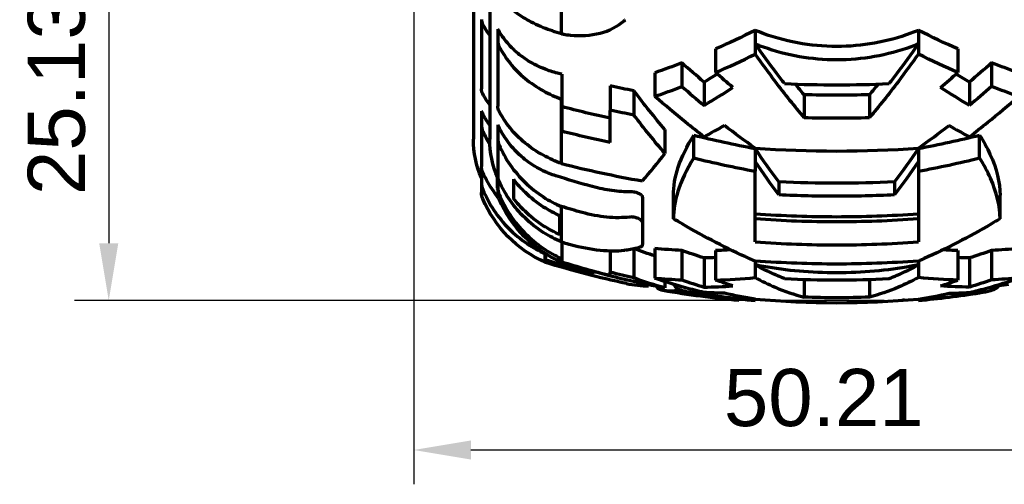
# Model space of a CAD drawing. Header units: millimetres. Extents: x 0 to 1189, y 0 to 841.
# Tile 3 of 56: x 160 to 220, y 256 to 285. Entities that reach past the tile are written whole.
import ezdxf

# ---------------------------------------------------------------- set-up
doc = ezdxf.new("R2010")
doc.units = ezdxf.units.MM
doc.header["$LTSCALE"] = 0.75
doc.layers.add('FD_Dimensions', color=7, linetype='Continuous', lineweight=35)
doc.layers.add('Visible', color=7, linetype='Continuous', lineweight=70)
doc.styles.get("Standard").update_dxf_attribs({"font": 'arial.ttf'})
doc.dimstyles.new('Dim-ISO-25', dxfattribs={"dimtxt": 3.5, "dimasz": 3.5, "dimexe": 2.1, "dimexo": 2.1, "dimgap": 1.4, "dimtad": 1, "dimzin": 12, "dimdsep": 46, "dimtxsty": 'Standard', "dimcen": 0, "dimazin": 3, "dimtp": 0.1, "dimtm": 0.1, "dimtfac": 0.714286, "dimtmove": 0, "dimatfit": 3, "dimfxl": 1, "dimtzin": 12, "dimarcsym": 0})

# ---------------------------------------------------------------- blocks, each defined once
blk = doc.blocks.new('*D34')
at = {"layer": 'Defpoints', "color": 0, "transparency": 16777216}
for p in [(184.200561, 301.592455), (234.410561, 292.477258), (234.410561, 258.191342)]:
    blk.add_point(p, dxfattribs=at)
at = {"layer": 'FD_Dimensions', "color": 0, "lineweight": -2, "transparency": 16777216}
for p, q in [((184.200561, 299.492455), (184.200561, 256.091342)), ((234.410561, 290.377258), (234.410561, 256.091342)), ((187.700561, 258.191342), (230.910561, 258.191342))]:
    blk.add_line(p, q, dxfattribs=at)
at = {"layer": 'FD_Dimensions', "color": 0, "transparency": 16777216}
for points in [[(187.700561, 258.774675), (187.700561, 257.608008), (184.200561, 258.191342)], [(230.910561, 258.774675), (230.910561, 257.608008), (234.410561, 258.191342)]]:
    blk.add_solid(points, dxfattribs=at)
at = {"layer": 'FD_Dimensions', "color": 0, "transparency": 16777216, "insert": (209.305561, 261.378347), "char_height": 3.5, "attachment_point": 5}
blk.add_mtext('50.21', dxfattribs=at)
blk = doc.blocks.new('*D36')
at = {"layer": 'Defpoints', "color": 0, "transparency": 16777216}
for p in [(239.910561, 292.477258), (165.522083, 267.346783), (215.100562, 267.346783)]:
    blk.add_point(p, dxfattribs=at)
at = {"layer": 'FD_Dimensions', "color": 0, "lineweight": -2, "transparency": 16777216}
for p, q in [((237.810561, 292.477258), (163.422083, 292.477258)), ((165.522083, 288.977258), (165.522083, 270.846783)), ((213.000562, 267.346783), (163.422083, 267.346783))]:
    blk.add_line(p, q, dxfattribs=at)
at = {"layer": 'FD_Dimensions', "color": 0, "transparency": 16777216}
for points in [[(164.93875, 288.977258), (166.105416, 288.977258), (165.522083, 292.477258)], [(164.93875, 270.846783), (166.105416, 270.846783), (165.522083, 267.346783)]]:
    blk.add_solid(points, dxfattribs=at)
at = {"layer": 'FD_Dimensions', "color": 0, "transparency": 16777216, "insert": (162.333884, 279.912021), "char_height": 3.5, "attachment_point": 5, "rotation": 90}
blk.add_mtext('25.13', dxfattribs=at)

msp = doc.modelspace()

# ---------------------------------------------------------------- linework, layer by layer
at = {"layer": 'Visible', "extrusion": (0, 1, 0)}
for p, q in [((187.851, 338.531), (187.851, 277.223)), ((188.851, 338.531), (188.851, 277.223)), ((193.249, 283.672), (193.249, 289.013)), ((188.351, 284.547), (188.351, 280.289)), ((189.351, 283.959), (189.351, 283.215)), ((205.101, 283.88), (205.101, 283.049)), ((215.101, 283.88), (215.101, 283.049)), ((189.351, 283.215), (189.351, 279.236)), ((205.101, 283.049), (205.101, 282.427)), ((215.101, 283.049), (215.101, 282.427)), ((202.683, 282.741), (202.683, 281.296)), ((217.518, 282.741), (217.518, 281.296)), ((200.616, 281.887), (200.616, 280.443)), ((219.585, 281.887), (219.585, 280.443)), ((193.26, 281.19), (193.26, 279.67)), ((198.962, 281.282), (198.962, 279.837)), ((196.231, 280.476), (196.231, 278.98)), ((201.976, 280.717), (201.976, 279.287)), ((218.226, 280.717), (218.226, 279.287)), ((197.675, 280.182), (197.675, 278.696)), ((208.101, 279.939), (208.101, 278.526)), ((212.101, 279.939), (212.101, 278.526)), ((193.26, 279.67), (193.249, 279.672)), ((193.249, 275.725), (193.249, 279.672)), ((193.26, 279.67), (193.26, 277.703)), ((188.351, 278.929), (188.351, 278.077)), ((196.231, 277.019), (196.231, 278.98)), ((188.351, 278.077), (188.351, 275.538)), ((189.351, 278.091), (189.351, 277.223)), ((199.578, 277.806), (199.578, 276.342)), ((201.351, 276.068), (201.351, 277.467)), ((218.851, 276.068), (218.851, 277.467)), ((189.351, 277.223), (189.351, 275.019)), ((205.101, 276.645), (205.101, 275.851)), ((215.101, 276.645), (215.101, 275.851)), ((205.101, 275.851), (205.101, 275.256)), ((215.101, 275.851), (215.101, 275.256)), ((188.351, 275.431), (188.351, 274.525)), ((189.301, 274.964), (189.301, 274.222)), ((189.351, 275.019), (189.351, 274.232)), ((205.101, 270.927), (205.101, 275.256)), ((215.101, 275.256), (215.101, 270.927)), ((188.351, 274.525), (188.351, 273.952)), ((190.301, 274.762), (190.301, 273.589)), ((206.559, 274.605), (206.559, 273.808)), ((213.642, 274.605), (213.642, 273.808)), ((189.351, 274.232), (189.351, 273.952)), ((200.101, 272.349), (200.101, 273.781)), ((220.101, 272.349), (220.101, 273.781)), ((198.21, 273.663), (198.21, 272.124)), ((193.154, 271.375), (193.154, 272.537)), ((193.249, 270.925), (193.249, 273.092)), ((198.21, 272.124), (198.21, 270.765)), ((193.26, 270.922), (193.26, 269.914)), ((192.258, 270.21), (192.249, 270.212)), ((192.249, 269.679), (192.249, 270.212)), ((192.26, 270.208), (192.26, 269.821)), ((196.231, 270.384), (196.231, 269.074)), ((197.675, 270.529), (197.675, 268.728)), ((198.962, 270.519), (198.962, 268.715)), ((200.616, 270.412), (200.616, 268.609)), ((202.683, 270.401), (202.683, 268.595)), ((217.518, 270.401), (217.518, 268.595)), ((219.585, 270.412), (219.585, 268.609)), ((193.26, 269.914), (193.249, 269.917)), ((193.249, 269.679), (193.249, 269.917)), ((193.26, 269.914), (193.26, 269.695)), ((201.976, 269.949), (201.976, 268.164)), ((205.101, 269.756), (205.101, 269.524)), ((205.101, 269.524), (205.101, 268.747)), ((215.101, 269.756), (215.101, 269.524)), ((215.101, 269.524), (215.101, 268.747)), ((218.226, 269.949), (218.226, 268.164)), ((195.231, 268.988), (195.231, 269.104)), ((196.231, 268.861), (196.231, 269.074)), ((199.578, 268.502), (199.578, 268.122)), ((208.101, 268.634), (208.101, 267.546)), ((212.101, 268.634), (212.101, 267.546)), ((198.578, 268.305), (198.578, 268.243)), ((200.351, 267.935), (200.351, 268.078)), ((201.351, 267.816), (201.351, 267.986)), ((218.851, 267.816), (218.851, 267.986)), ((204.101, 267.444), (204.101, 267.426)), ((204.101, 267.347), (204.101, 267.426)), ((205.101, 267.429), (205.101, 267.348)), ((205.101, 267.347), (205.101, 267.348)), ((214.101, 267.349), (214.101, 267.347)), ((215.101, 267.429), (215.101, 267.348)), ((215.101, 267.348), (215.101, 267.347))]:
    msp.add_line(p, q, dxfattribs=at)
at = {"layer": 'Visible', "extrusion": (2e-16, 0, -1)}
for centre, radius, start, end in [((-193.741, 277.223), 5.891, 336.22295, 0), ((-194.741, 277.223), 5.891, 336.22295, 0), ((-189.351, 273.952), 1, 337.15706, 0), ((-190.351, 273.952), 1, 337.15706, 0), ((-195.226, 276.427), 7.375, 293.80536, 337.15706), ((-196.226, 276.427), 7.375, 293.80536, 337.15706), ((-209.101, 324.04), 56.914, 282.05219, 287.22292), ((-210.101, 324.04), 56.914, 281.11082, 287.22292), ((-209.101, 324.04), 56.914, 275.04006, 279.73491), ((-210.101, 324.04), 56.914, 275.04006, 279.18441), ((-210.101, 324.04), 56.914, 260.81559, 264.95994), ((-209.101, 324.04), 56.914, 264.80858, 264.95994)]:
    msp.add_arc(centre, radius, start, end, dxfattribs=at)
at = {"layer": 'Visible'}
for centre, major_axis, ratio, start_param, end_param in [((201.714, 300.086), (-39.293, 4.36), 0.442498, 1.402988, 1.406198), ((209.638, 313.195), (24.202, 40.386), 0.566078, 4.16175, 4.194417), ((202.199, 320.388), (31.652, 37.53), 0.652552, 3.972892, 4.014286), ((208.512, 312.402), (-24.249, 40.464), 0.566075, 2.088719, 2.130474), ((210.101, 324.811), (-55.296, 0), 0.800544, 1.512894, 1.628699), ((211.853, 312.477), (24.356, 40.644), 0.566085, 4.052527, 4.108939), ((216.37, 316.033), (-24.155, 40.307), 0.566061, 2.345898, 2.383546), ((200.037, 311.093), (9.631, 40.451), 0.315934, 3.67214, 3.758706), ((210.101, 321.999), (-56.845, 0), 0.800544, 1.482724, 1.658869), ((209.573, 318.826), (-53.272, 17.376), 0.774632, 1.668077, 1.7368), ((210.628, 318.826), (53.272, 17.376), 0.774632, 4.546385, 4.615108), ((201.704, 296.895), (-38.657, 10.533), 0.681227, 1.537569, 1.540781), ((206.596, 313.077), (18.065, 41.735), 0.546678, 3.481206, 3.510671), ((199.037, 309.821), (0.606, 41.578), 0.384604, 3.065465, 3.150778), ((202.199, 317.676), (0.988, 49.085), 0.815071, 3.08531, 3.126704), ((208.512, 314.325), (-0.673, 47.169), 0.707036, 2.88242, 2.924175), ((210.101, 323.889), (-55.296, 0), 0.999898, 1.512894, 1.628699), ((209.638, 314.223), (0.671, 47.078), 0.707037, 3.368047, 3.400714), ((200.037, 309.656), (-0.357, 41.581), 0.384757, 3.062757, 3.090609), ((208.573, 322.984), (-22.382, 51.37), 0.976851, 2.57183, 2.640553), ((209.573, 323.14), (-8.774, 55.343), 0.980088, 2.831003, 2.899726), ((210.628, 323.14), (8.774, 55.343), 0.980088, 3.383459, 3.452182), ((211.853, 314.538), (0.675, 47.378), 0.707037, 3.258818, 3.315229), ((216.37, 314.776), (-0.672, 46.986), 0.707035, 3.139586, 3.177234), ((210.101, 324.048), (-56.845, 0), 0.999898, 1.482724, 1.658869)]:
    msp.add_ellipse(centre, major_axis=major_axis, ratio=ratio, start_param=start_param, end_param=end_param, dxfattribs=at)
at = {"layer": 'Visible', "extrusion": (2e-16, 0, -1)}
for centre, major_axis, ratio, start_param, end_param in [((202.137, 320.333), (30.461, 36.123), 0.652595, 2.268905, 2.311916), ((218.065, 320.333), (-30.461, 36.123), 0.652595, 3.971269, 4.014281), ((210.086, 323.863), (54.634, 0), 0.82097, 1.883867, 1.890704), ((210.563, 313.195), (-24.202, 40.386), 0.566078, 4.16175, 4.194417), ((210.095, 323.886), (54.664, 0), 0.82097, 1.800003, 1.827219), ((210.892, 310.616), (-14.262, 39.666), 0.41189, 3.988324, 4.013198), ((209.309, 310.616), (14.262, 39.666), 0.41189, 2.269988, 2.294861), ((211.689, 312.402), (24.249, 40.464), 0.566075, 2.088719, 2.130474), ((218.002, 320.388), (-31.652, 37.53), 0.652552, 3.972892, 4.014286), ((189.352, 280.289), (1.002, 0), 0.788026, 2.743393, 3.141762), ((210.101, 323.706), (54.708, 0), 0.800544, 1.534231, 1.607362), ((190.352, 279.236), (1.002, 0), 0.820985, 2.743413, 3.141782), ((210.099, 322.268), (55.083, 0), 0.82097, 1.825309, 1.881475), ((210.096, 323.901), (56.445, 0), 0.820979, 1.792671, 1.818979), ((203.831, 316.033), (24.155, 40.307), 0.566061, 2.345898, 2.383546), ((208.348, 312.477), (-24.356, 40.644), 0.566085, 4.052527, 4.108939), ((210.101, 323.715), (56.484, 0), 0.800544, 1.53538, 1.606212), ((210.099, 322.271), (56.838, 0.001), 0.820988, 1.8173, 1.871592), ((205.281, 308.408), (-10.283, 40.255), 0.303861, 3.760577, 3.851924), ((214.92, 308.408), (10.283, 40.255), 0.303861, 2.431261, 2.522609), ((189.352, 275.538), (1.002, 0), 0.939701, 2.743574, 3.141943), ((190.352, 275.019), (1.002, 0), 0.957236, 2.743643, 3.142012), ((210.089, 324.625), (54.642, 0.003), 0.957246, 1.848195, 1.890762), ((210.101, 317.801), (-54.795, 0), 0.789963, 4.647709, 4.777069), ((210.091, 324.644), (56.426, 0.001), 0.957233, 1.850727, 1.873904), ((202.138, 317.638), (0.949, 47.243), 0.81507, 3.156488, 3.199499), ((208.502, 314.25), (-0.643, 45.342), 0.707047, 3.366615, 3.410137), ((211.699, 314.25), (0.643, 45.342), 0.707047, 2.873048, 2.91657), ((218.063, 317.638), (-0.949, 47.243), 0.81507, 3.083686, 3.126697), ((209.099, 324.074), (56.838, 0.014), 0.999392, 1.817532, 1.871823), ((210.099, 323.969), (-56.838, 0.023), 0.999787, -1.324716, -1.270424), ((210.096, 323.778), (-56.445, 0.01), 0.999787, -1.349101, -1.322793), ((210.563, 314.223), (-0.671, 47.078), 0.707037, 3.368047, 3.400714), ((211.689, 314.325), (0.673, 47.169), 0.707036, 2.88242, 2.924175), ((218.002, 317.676), (-0.988, 49.085), 0.815071, 3.08531, 3.126704), ((219.164, 309.821), (-0.606, 41.578), 0.384604, 3.088164, 3.125392), ((203.831, 314.776), (0.672, 46.986), 0.707035, 3.139586, 3.177234), ((208.348, 314.538), (-0.675, 47.378), 0.707037, 3.258818, 3.315229), ((210.101, 323.988), (-56.484, 0), 0.999898, 4.676973, 4.747805)]:
    msp.add_ellipse(centre, major_axis=major_axis, ratio=ratio, start_param=start_param, end_param=end_param, dxfattribs=at)
at = {"layer": 'Visible'}
for points, knots in [([(193.249, 283.672), (192.876, 283.771), (192.491, 283.897), (191.717, 284.21), (191.333, 284.404), (190.69, 284.793), (190.37, 285.025), (189.827, 285.516), (189.601, 285.774), (189.429, 286.021)], [-4.0816675, -4.0816675, -4.0816675, -4.0816675, -3.9618291, -3.9618291, -3.8252836, -3.8252836, -3.6886674, -3.6886674, -3.5563533, -3.5563533, -3.5563533, -3.5563533]), ([(188.351, 284.547), (188.351, 284.448), (188.38, 284.332), (188.428, 284.239), (188.428, 284.238), (188.429, 284.237)], [0.44681284, 0.44681284, 0.44681284, 0.44681284, 0.48438099, 0.48438099, 0.4848196, 0.4848196, 0.4848196, 0.4848196]), ([(193.372, 283.649), (193.512, 283.623), (193.652, 283.602), (194.423, 283.517), (195.041, 283.558), (196.166, 283.857), (196.665, 284.11), (197.105, 284.48), (197.134, 284.505), (197.163, 284.531)], [2.3628766, 2.3628766, 2.3628766, 2.3628766, 2.4067943, 2.4067943, 2.6057136, 2.6057136, 2.8021395, 2.8021395, 2.8164491, 2.8164491, 2.8164491, 2.8164491]), ([(192.905, 281.285), (192.763, 281.324), (192.626, 281.366), (192.159, 281.526), (191.806, 281.679), (191.148, 282.042), (190.842, 282.253), (190.327, 282.679), (190.07, 282.933), (189.652, 283.45), (189.484, 283.709), (189.351, 283.959)], [0.1749452, 0.1749452, 0.1749452, 0.1749452, 0.2173491, 0.2173491, 0.3265611, 0.3265611, 0.4357731, 0.4357731, 0.5457679, 0.5457679, 0.6437449, 0.6437449, 0.6437449, 0.6437449]), ([(215.101, 283.88), (214.945, 283.816), (214.789, 283.755), (213.191, 283.165), (211.656, 282.892), (210.101, 282.892), (209.294, 282.892), (208.49, 282.966), (206.89, 283.262), (206.102, 283.486), (205.263, 283.814), (205.182, 283.847), (205.101, 283.88)], [-0.518152, -0.518152, -0.518152, -0.518152, -0.466771, -0.466771, 0, 0, 0, 0.242094, 0.242094, 0.49014, 0.49014, 0.516964, 0.516964, 0.516964, 0.516964]), ([(189.351, 283.215), (189.351, 283.113), (189.38, 282.991), (189.428, 282.895), (189.428, 282.894), (189.429, 282.893)], [0.44681284, 0.44681284, 0.44681284, 0.44681284, 0.48438099, 0.48438099, 0.4848196, 0.4848196, 0.4848196, 0.4848196]), ([(189.429, 282.893), (189.602, 282.552), (189.83, 282.195), (190.377, 281.518), (190.698, 281.2), (191.343, 280.668), (191.726, 280.404), (192.497, 279.979), (192.879, 279.808), (193.249, 279.672)], [3.5813627, 3.5813627, 3.5813627, 3.5813627, 3.7158313, 3.7158313, 3.8534291, 3.8534291, 3.9901307, 3.9901307, 4.1091636, 4.1091636, 4.1091636, 4.1091636]), ([(206.901, 280.618), (206.737, 280.829), (206.573, 281.041), (205.969, 281.838), (205.532, 282.438), (205.101, 283.049)], [-17.4027571, -17.4027571, -17.4027571, -17.4027571, -17.3134646, -17.3134646, -17.0726949, -17.0726949, -17.0726949, -17.0726949]), ([(215.101, 283.049), (214.952, 282.988), (214.801, 282.93), (213.204, 282.343), (211.663, 282.07), (210.101, 282.07), (208.558, 282.07), (207.037, 282.336), (205.437, 282.915), (205.268, 282.98), (205.101, 283.049)], [-0.517978, -0.517978, -0.517978, -0.517978, -0.468741, -0.468741, 0, 0, 0, 0.46273, 0.46273, 0.518108, 0.518108, 0.518108, 0.518108]), ([(213.301, 280.618), (213.464, 280.829), (213.628, 281.041), (214.232, 281.838), (214.669, 282.438), (215.101, 283.049)], [18.8821952, 18.8821952, 18.8821952, 18.8821952, 18.9714877, 18.9714877, 19.2122574, 19.2122574, 19.2122574, 19.2122574]), ([(205.101, 282.427), (205.504, 281.858), (205.912, 281.3), (206.913, 279.978), (207.509, 279.233), (208.101, 278.526)], [17.408031, 17.408031, 17.408031, 17.408031, 17.632683, 17.632683, 17.9554931, 17.9554931, 17.9554931, 17.9554931]), ([(215.101, 282.427), (214.697, 281.858), (214.289, 281.3), (213.288, 279.978), (212.692, 279.233), (212.101, 278.526)], [-19.5470654, -19.5470654, -19.5470654, -19.5470654, -19.3224133, -19.3224133, -18.9996033, -18.9996033, -18.9996033, -18.9996033]), ([(201.976, 277.363), (201.6, 277.651), (201.223, 277.948), (200.218, 278.759), (199.59, 279.288), (198.962, 279.837)], [6.940353, 6.940353, 6.940353, 6.940353, 7.0935578, 7.0935578, 7.3468953, 7.3468953, 7.3468953, 7.3468953]), ([(218.226, 277.363), (218.601, 277.651), (218.978, 277.948), (219.983, 278.759), (220.611, 279.288), (221.239, 279.837)], [-5.6143586, -5.6143586, -5.6143586, -5.6143586, -5.4611539, -5.4611539, -5.2078164, -5.2078164, -5.2078164, -5.2078164]), ([(188.851, 278.065), (188.85, 278.066), (188.85, 278.067), (188.652, 278.346), (188.484, 278.642), (188.351, 278.929)], [0.54556974, 0.54556974, 0.54556974, 0.54556974, 0.54576787, 0.54576787, 0.6437449, 0.6437449, 0.6437449, 0.6437449]), ([(193.249, 275.725), (192.876, 275.86), (192.491, 276.031), (191.717, 276.457), (191.333, 276.719), (190.69, 277.248), (190.37, 277.563), (189.827, 278.23), (189.601, 278.581), (189.429, 278.917)], [0.2897036, 0.2897036, 0.2897036, 0.2897036, 0.409542, 0.409542, 0.5460875, 0.5460875, 0.6827036, 0.6827036, 0.8150178, 0.8150178, 0.8150178, 0.8150178]), ([(188.351, 278.077), (188.351, 277.96), (188.38, 277.821), (188.428, 277.711), (188.428, 277.71), (188.429, 277.709)], [0.44681284, 0.44681284, 0.44681284, 0.44681284, 0.48438099, 0.48438099, 0.4848196, 0.4848196, 0.4848196, 0.4848196]), ([(192.905, 274.973), (192.763, 275.018), (192.626, 275.067), (192.159, 275.253), (191.806, 275.432), (191.148, 275.856), (190.842, 276.101), (190.327, 276.598), (190.07, 276.894), (189.652, 277.497), (189.484, 277.799), (189.351, 278.091)], [0.1749452, 0.1749452, 0.1749452, 0.1749452, 0.2173491, 0.2173491, 0.3265611, 0.3265611, 0.4357731, 0.4357731, 0.5457679, 0.5457679, 0.6437449, 0.6437449, 0.6437449, 0.6437449]), ([(200.101, 273.781), (200.101, 274.322), (200.199, 274.898), (200.607, 276.136), (200.926, 276.794), (201.351, 277.467)], [-11.8170159, -11.8170159, -11.8170159, -11.8170159, -11.4510759, -11.4510759, -11.0675291, -11.0675291, -11.0675291, -11.0675291]), ([(218.851, 277.467), (219.098, 277.075), (219.31, 276.688), (219.897, 275.409), (220.101, 274.56), (220.101, 273.781)], [-3.0749506, -3.0749506, -3.0749506, -3.0749506, -2.8515132, -2.8515132, -2.3258589, -2.3258589, -2.3258589, -2.3258589]), ([(189.351, 277.223), (189.351, 277.103), (189.38, 276.962), (189.428, 276.85), (189.428, 276.849), (189.429, 276.848)], [0.44681284, 0.44681284, 0.44681284, 0.44681284, 0.48438099, 0.48438099, 0.4848196, 0.4848196, 0.4848196, 0.4848196]), ([(189.429, 276.848), (189.602, 276.45), (189.83, 276.033), (190.377, 275.245), (190.698, 274.874), (191.343, 274.253), (191.726, 273.946), (192.497, 273.45), (192.879, 273.251), (193.249, 273.092)], [-0.8176817, -0.8176817, -0.8176817, -0.8176817, -0.683213, -0.683213, -0.5456153, -0.5456153, -0.4089137, -0.4089137, -0.2898807, -0.2898807, -0.2898807, -0.2898807]), ([(201.351, 276.068), (200.909, 275.366), (200.582, 274.678), (200.191, 273.434), (200.101, 272.876), (200.101, 272.349)], [11.0190937, 11.0190937, 11.0190937, 11.0190937, 11.4175674, 11.4175674, 11.7676704, 11.7676704, 11.7676704, 11.7676704]), ([(220.101, 272.349), (220.101, 273.123), (219.906, 273.959), (219.333, 275.242), (219.112, 275.653), (218.851, 276.068)], [2.3083419, 2.3083419, 2.3083419, 2.3083419, 2.8208083, 2.8208083, 3.0565445, 3.0565445, 3.0565445, 3.0565445]), ([(189.419, 273.591), (189.306, 273.726), (189.197, 273.867), (188.827, 274.387), (188.601, 274.789), (188.429, 275.173)], [-3.7395709, -3.7395709, -3.7395709, -3.7395709, -3.6886674, -3.6886674, -3.5563533, -3.5563533, -3.5563533, -3.5563533]), ([(188.351, 274.525), (188.351, 274.4), (188.38, 274.253), (188.428, 274.136), (188.428, 274.134), (188.429, 274.133)], [0.44681284, 0.44681284, 0.44681284, 0.44681284, 0.48438099, 0.48438099, 0.4848196, 0.4848196, 0.4848196, 0.4848196]), ([(193.249, 270.925), (192.876, 271.083), (192.491, 271.283), (191.717, 271.778), (191.333, 272.085), (190.69, 272.701), (190.37, 273.068), (189.827, 273.846), (189.601, 274.256), (189.429, 274.647)], [-4.0816675, -4.0816675, -4.0816675, -4.0816675, -3.9618291, -3.9618291, -3.8252836, -3.8252836, -3.6886674, -3.6886674, -3.5563533, -3.5563533, -3.5563533, -3.5563533]), ([(190.301, 274.762), (190.526, 274.471), (190.77, 274.201), (191.338, 273.656), (191.721, 273.349), (192.463, 272.873), (192.812, 272.688), (193.154, 272.537)], [-0.6503544, -0.6503544, -0.6503544, -0.6503544, -0.5458766, -0.5458766, -0.409261, -0.409261, -0.2999653, -0.2999653, -0.2999653, -0.2999653]), ([(188.429, 274.133), (188.602, 273.718), (188.83, 273.283), (189.377, 272.459), (189.698, 272.072), (190.343, 271.425), (190.726, 271.104), (191.497, 270.585), (191.879, 270.378), (192.249, 270.212)], [3.5813627, 3.5813627, 3.5813627, 3.5813627, 3.7158313, 3.7158313, 3.8534291, 3.8534291, 3.9901307, 3.9901307, 4.1091636, 4.1091636, 4.1091636, 4.1091636]), ([(189.351, 274.232), (189.351, 274.107), (189.38, 273.959), (189.428, 273.842), (189.428, 273.841), (189.429, 273.839)], [0.44681284, 0.44681284, 0.44681284, 0.44681284, 0.48438099, 0.48438099, 0.4848196, 0.4848196, 0.4848196, 0.4848196]), ([(189.429, 273.839), (189.602, 273.424), (189.83, 272.989), (190.377, 272.165), (190.698, 271.778), (191.343, 271.13), (191.726, 270.809), (192.497, 270.29), (192.879, 270.083), (193.249, 269.917)], [3.5813627, 3.5813627, 3.5813627, 3.5813627, 3.7158313, 3.7158313, 3.8534291, 3.8534291, 3.9901307, 3.9901307, 4.1091636, 4.1091636, 4.1091636, 4.1091636]), ([(197.489, 273.996), (197.122, 273.992), (196.737, 274.017), (195.944, 274.124), (195.542, 274.206), (195.137, 274.316), (195.132, 274.317), (195.128, 274.318)], [-0.2529301, -0.2529301, -0.2529301, -0.2529301, -0.1264637, -0.1264637, -0.0014004, -0.0014004, 0, 0, 0, 0]), ([(198.21, 273.663), (198.21, 273.678), (198.206, 273.694), (198.189, 273.732), (198.172, 273.754), (198.118, 273.807), (198.077, 273.837), (197.98, 273.889), (197.927, 273.912), (197.81, 273.952), (197.747, 273.969), (197.616, 273.991), (197.549, 273.997), (197.489, 273.996)], [0.0012841, 0.0012841, 0.0012841, 0.0012841, 0.0119664, 0.0119664, 0.0262367, 0.0262367, 0.0457703, 0.0457703, 0.0639225, 0.0639225, 0.0834241, 0.0834241, 0.1043282, 0.1043282, 0.1043282, 0.1043282]), ([(213.642, 273.808), (212.431, 273.749), (211.244, 273.72), (208.957, 273.72), (207.77, 273.749), (206.559, 273.808)], [-20.3932221, -20.3932221, -20.3932221, -20.3932221, -20.0502167, -20.0502167, -19.7072114, -19.7072114, -19.7072114, -19.7072114]), ([(193.154, 271.375), (192.811, 271.526), (192.46, 271.711), (191.716, 272.187), (191.333, 272.493), (190.767, 273.035), (190.524, 273.302), (190.301, 273.589)], [-4.069161, -4.069161, -4.069161, -4.069161, -3.9594341, -3.9594341, -3.8229021, -3.8229021, -3.7194059, -3.7194059, -3.7194059, -3.7194059]), ([(197.416, 272.45), (196.994, 272.399), (196.526, 272.397), (195.534, 272.494), (195.017, 272.591), (194.502, 272.733)], [-0.3219243, -0.3219243, -0.3219243, -0.3219243, -0.1609373, -0.1609373, 0, 0, 0, 0]), ([(205.101, 272.653), (206.816, 272.532), (208.504, 272.474), (211.698, 272.474), (213.385, 272.532), (215.101, 272.653)], [-7.07885, -7.07885, -7.07885, -7.07885, -6.5997659, -6.5997659, -6.1206818, -6.1206818, -6.1206818, -6.1206818]), ([(198.21, 272.124), (198.21, 272.139), (198.206, 272.155), (198.189, 272.193), (198.172, 272.216), (198.118, 272.268), (198.076, 272.298), (197.979, 272.351), (197.926, 272.373), (197.809, 272.413), (197.746, 272.429), (197.614, 272.451), (197.548, 272.456), (197.462, 272.454), (197.438, 272.452), (197.416, 272.45)], [0.0011854, 0.0011854, 0.0011854, 0.0011854, 0.0118921, 0.0118921, 0.0261366, 0.0261366, 0.045713, 0.045713, 0.0638758, 0.0638758, 0.0833592, 0.0833592, 0.1044028, 0.1044028, 0.1129139, 0.1129139, 0.1129139, 0.1129139]), ([(205.101, 269.756), (204.98, 269.808), (204.86, 269.86), (203.397, 270.509), (202.015, 271.22), (200.454, 272.136), (200.278, 272.242), (200.101, 272.349)], [-6.7908419, -6.7908419, -6.7908419, -6.7908419, -6.742069, -6.742069, -6.2007054, -6.2007054, -6.1314654, -6.1314654, -6.1314654, -6.1314654]), ([(205.101, 272.356), (206.817, 272.231), (208.507, 272.171), (211.694, 272.171), (213.384, 272.231), (215.101, 272.356)], [-19.4779848, -19.4779848, -19.4779848, -19.4779848, -19.0000188, -19.0000188, -18.5220528, -18.5220528, -18.5220528, -18.5220528]), ([(220.101, 272.349), (219.924, 272.242), (219.747, 272.136), (218.186, 271.22), (216.805, 270.509), (215.341, 269.86), (215.221, 269.808), (215.101, 269.756)], [-6.0159843, -6.0159843, -6.0159843, -6.0159843, -5.9467443, -5.9467443, -5.4053806, -5.4053806, -5.3566078, -5.3566078, -5.3566078, -5.3566078]), ([(193.372, 270.889), (193.512, 270.848), (193.652, 270.809), (194.423, 270.606), (195.041, 270.488), (196.166, 270.368), (196.665, 270.365), (197.105, 270.427), (197.134, 270.432), (197.163, 270.436)], [2.3628766, 2.3628766, 2.3628766, 2.3628766, 2.4067943, 2.4067943, 2.6057136, 2.6057136, 2.8021395, 2.8021395, 2.8164491, 2.8164491, 2.8164491, 2.8164491]), ([(197.978, 270.59), (198.014, 270.598), (198.045, 270.607), (198.124, 270.637), (198.162, 270.663), (198.198, 270.71), (198.206, 270.729), (198.209, 270.75), (198.21, 270.755), (198.21, 270.76), (198.21, 270.765)], [0.57737749, 0.57737749, 0.57737749, 0.57737749, 0.59475126, 0.59475126, 0.62625191, 0.62625191, 0.6448508, 0.6448508, 0.6448508, 0.64934479, 0.64934479, 0.64934479, 0.64934479]), ([(205.101, 270.927), (206.817, 270.806), (208.505, 270.748), (211.696, 270.748), (213.384, 270.806), (215.101, 270.927)], [-20.2998931, -20.2998931, -20.2998931, -20.2998931, -19.8212787, -19.8212787, -19.3426644, -19.3426644, -19.3426644, -19.3426644]), ([(215.101, 269.756), (213.383, 269.632), (211.693, 269.573), (208.508, 269.573), (206.818, 269.632), (205.101, 269.756)], [-6.920639, -6.920639, -6.920639, -6.920639, -6.4429476, -6.4429476, -5.9652563, -5.9652563, -5.9652563, -5.9652563]), ([(206.901, 268.691), (206.737, 268.753), (206.573, 268.818), (205.969, 269.074), (205.532, 269.288), (205.101, 269.524)], [-17.4027571, -17.4027571, -17.4027571, -17.4027571, -17.3134646, -17.3134646, -17.0726949, -17.0726949, -17.0726949, -17.0726949]), ([(215.101, 269.524), (214.952, 269.493), (214.801, 269.464), (213.204, 269.17), (211.663, 269.035), (210.101, 269.035), (208.558, 269.035), (207.037, 269.166), (205.437, 269.457), (205.268, 269.489), (205.101, 269.524)], [-0.517978, -0.517978, -0.517978, -0.517978, -0.468741, -0.468741, 0, 0, 0, 0.46273, 0.46273, 0.518108, 0.518108, 0.518108, 0.518108]), ([(213.301, 268.691), (213.464, 268.753), (213.628, 268.818), (214.232, 269.074), (214.669, 269.288), (215.101, 269.524)], [18.8821952, 18.8821952, 18.8821952, 18.8821952, 18.9714877, 18.9714877, 19.2122574, 19.2122574, 19.2122574, 19.2122574]), ([(201.976, 267.837), (201.6, 267.921), (201.223, 268.015), (200.218, 268.291), (199.59, 268.489), (198.962, 268.715)], [6.940353, 6.940353, 6.940353, 6.940353, 7.0935578, 7.0935578, 7.3468953, 7.3468953, 7.3468953, 7.3468953]), ([(201.351, 267.816), (200.909, 267.853), (200.582, 267.935), (200.256, 268.136), (200.176, 268.223), (200.135, 268.325)], [11.0190937, 11.0190937, 11.0190937, 11.0190937, 11.4175674, 11.4175674, 11.6434352, 11.6434352, 11.6434352, 11.6434352]), ([(205.101, 268.747), (205.504, 268.53), (205.912, 268.332), (206.913, 267.907), (207.509, 267.705), (208.101, 267.546)], [17.408031, 17.408031, 17.408031, 17.408031, 17.632683, 17.632683, 17.9554931, 17.9554931, 17.9554931, 17.9554931]), ([(215.101, 268.747), (214.697, 268.53), (214.289, 268.332), (213.288, 267.907), (212.692, 267.705), (212.101, 267.546)], [-19.5470654, -19.5470654, -19.5470654, -19.5470654, -19.3224133, -19.3224133, -18.9996033, -18.9996033, -18.9996033, -18.9996033]), ([(218.226, 267.837), (218.601, 267.921), (218.978, 268.015), (219.983, 268.291), (220.611, 268.489), (221.239, 268.715)], [-5.6143586, -5.6143586, -5.6143586, -5.6143586, -5.4611539, -5.4611539, -5.2078164, -5.2078164, -5.2078164, -5.2078164]), ([(220.066, 268.325), (219.995, 268.15), (219.811, 268.018), (219.333, 267.876), (219.112, 267.838), (218.851, 267.816)], [2.4323887, 2.4323887, 2.4323887, 2.4323887, 2.8208083, 2.8208083, 3.0565445, 3.0565445, 3.0565445, 3.0565445]), ([(200.351, 267.935), (199.909, 267.903), (199.582, 267.913), (199.201, 268.015), (199.111, 268.092), (199.101, 268.2)], [11.0190937, 11.0190937, 11.0190937, 11.0190937, 11.4175674, 11.4175674, 11.7479848, 11.7479848, 11.7479848, 11.7479848])]:
    msp.add_open_spline(points, degree=3, knots=knots, dxfattribs=at)
for points in [[(188.429, 284.237), (188.546, 284.016), (188.688, 283.788), (188.851, 283.564)], [(205.101, 283.88), (204.277, 283.468), (203.466, 283.087), (202.683, 282.741)], [(217.518, 282.741), (216.735, 283.086), (215.924, 283.468), (215.101, 283.88)], [(202.683, 281.296), (203.463, 281.637), (204.274, 282.016), (205.101, 282.427)], [(217.518, 281.296), (216.738, 281.637), (215.927, 282.016), (215.101, 282.427)], [(201.976, 280.717), (201.521, 281.096), (201.068, 281.486), (200.616, 281.887)], [(219.585, 281.887), (219.134, 281.486), (218.68, 281.096), (218.226, 280.717)], [(202.783, 281.208), (202.513, 281.04), (202.244, 280.876), (201.976, 280.717)], [(218.226, 280.717), (217.957, 280.876), (217.688, 281.04), (217.418, 281.208)], [(201.976, 279.287), (202.563, 279.635), (203.153, 280.003), (203.743, 280.388)], [(218.226, 279.287), (217.638, 279.635), (217.048, 280.003), (216.458, 280.388)], [(188.851, 279.317), (188.688, 279.538), (188.546, 279.764), (188.429, 279.983)], [(199.578, 277.806), (198.953, 278.543), (198.314, 279.34), (197.675, 280.182)], [(199.578, 276.342), (198.953, 277.074), (198.314, 277.862), (197.675, 278.696)], [(188.429, 277.709), (188.548, 277.44), (188.693, 277.163), (188.86, 276.891)], [(201.351, 277.467), (202.564, 277.167), (203.821, 276.891), (205.101, 276.645)], [(215.101, 276.645), (216.38, 276.891), (217.637, 277.167), (218.851, 277.467)], [(206.559, 274.605), (206.063, 275.253), (205.574, 275.939), (205.101, 276.645)], [(215.101, 276.645), (214.628, 275.939), (214.138, 275.253), (213.642, 274.605)], [(193.249, 275.725), (194.833, 275.324), (196.498, 274.963), (198.197, 274.662)], [(188.36, 275.41), (188.357, 275.417), (188.354, 275.424), (188.351, 275.431)], [(189.351, 274.159), (189.334, 274.18), (189.317, 274.201), (189.301, 274.222)], [(198.963, 270.075), (198.541, 270.202), (198.116, 270.354), (197.69, 270.532)], [(203.603, 270.441), (203.293, 270.423), (202.986, 270.41), (202.683, 270.401)], [(217.518, 270.401), (217.215, 270.41), (216.908, 270.423), (216.598, 270.441)], [(202.683, 269.966), (202.447, 269.957), (202.211, 269.951), (201.976, 269.949)], [(218.226, 269.949), (217.99, 269.951), (217.754, 269.957), (217.518, 269.966)], [(199.578, 268.122), (198.953, 268.271), (198.314, 268.472), (197.675, 268.728)], [(198.578, 268.243), (198.424, 268.294), (198.269, 268.348), (198.113, 268.405)], [(202.683, 268.595), (203.463, 268.615), (204.274, 268.666), (205.101, 268.747)], [(217.518, 268.595), (216.738, 268.615), (215.927, 268.665), (215.101, 268.747)], [(201.976, 268.164), (202.563, 268.167), (203.153, 268.193), (203.743, 268.241)], [(218.226, 268.164), (217.638, 268.167), (217.048, 268.193), (216.458, 268.241)]]:
    msp.add_open_spline(points, degree=3, dxfattribs=at)

# ---------------------------------------------------------------- dimensions: what is measured, and where the dimension line sits
at = {"layer": 'FD_Dimensions'}
dim = msp.add_linear_dim(base=(234.411, 258.191), p1=(184.201, 301.592), p2=(234.411, 292.477), dimstyle='Dim-ISO-25', override={"dimlfac": 1, "dimclrd": 0, "dimclre": 0}, dxfattribs=at)
dim.commit()
dim.dimension.update_dxf_attribs({"geometry": '*D34', "text_midpoint": (209.306, 261.378)})
dim = msp.add_linear_dim(base=(165.522, 267.347), p1=(239.911, 292.477), p2=(215.101, 267.347), angle=90, dimstyle='Dim-ISO-25', override={"dimlfac": 1, "dimclrd": 0, "dimclre": 0}, dxfattribs=at)
dim.commit()
dim.dimension.update_dxf_attribs({"geometry": '*D36', "text_midpoint": (162.334, 279.912)})

doc.saveas('drawing.dxf')
